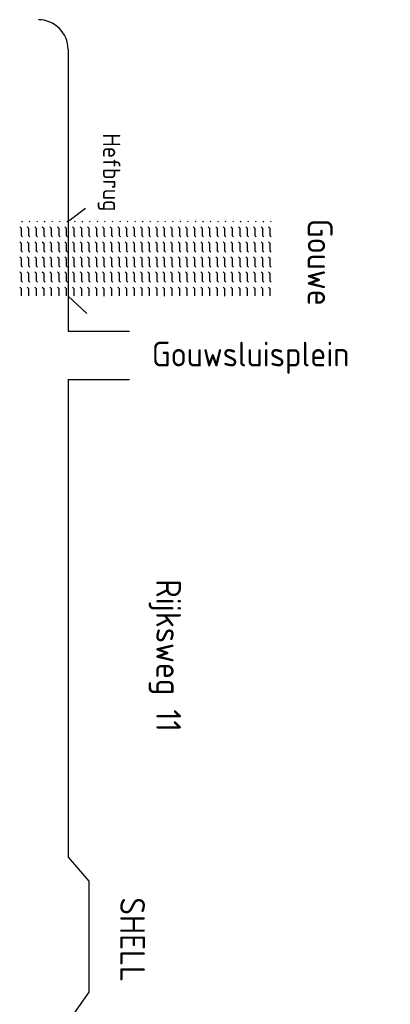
# Model space of a CAD drawing. Header units: metres. Extents: x 361 to 17837, y -7431 to 4905.
# Tile 24 of 29: x 11561 to 11799, y -368 to 265. Entities that reach past the tile are written whole.
import ezdxf

# ---------------------------------------------------------------- set-up
doc = ezdxf.new("R2010")
doc.units = ezdxf.units.M
doc.layers.add('VBL-XX-ONDERGROND', color=7, linetype='Continuous')
doc.styles.add('ISO', font='ISO.SHX')

# ---------------------------------------------------------------- blocks, each defined once
blk = doc.blocks.new('*X33')
at = {"color": 0}
for p, q in [((-832.2, 5263.8), (-824.7, 5271.3)), ((-832.2, 5187.6), (-824.7, 5195.1)), ((-775.5, 5244.3), (-762, 5257.8)), ((-775.5, 5168.1), (-762, 5181.6)), ((-762, 5257.8), (-685.8, 5257.8)), ((-762, 5181.6), (-685.8, 5181.6)), ((-685.8, 5257.8), (-672.3, 5271.3)), ((-685.8, 5181.6), (-672.3, 5195.1)), ((-623.1, 5244.3), (-609.6, 5257.8)), ((-623.1, 5168.1), (-609.6, 5181.6)), ((-609.6, 5257.8), (-533.4, 5257.8)), ((-609.6, 5181.6), (-533.4, 5181.6)), ((-533.4, 5257.8), (-519.9, 5271.3)), ((-533.4, 5181.6), (-519.9, 5195.1)), ((-470.7, 5244.3), (-457.2, 5257.8)), ((-470.7, 5168.1), (-457.2, 5181.6)), ((-457.2, 5257.8), (-381, 5257.8)), ((-457.2, 5181.6), (-381, 5181.6)), ((-381, 5257.8), (-367.5, 5271.3)), ((-381, 5181.6), (-367.5, 5195.1)), ((-318.3, 5244.3), (-304.8, 5257.8)), ((-318.3, 5168.1), (-304.8, 5181.6)), ((-304.8, 5257.8), (-228.6, 5257.8)), ((-304.8, 5181.6), (-228.6, 5181.6)), ((-228.6, 5257.8), (-215.1, 5271.3)), ((-228.6, 5181.6), (-215.1, 5195.1)), ((-165.9, 5244.3), (-152.4, 5257.8)), ((-165.9, 5168.1), (-152.4, 5181.6)), ((-152.4, 5257.8), (-76.2, 5257.8)), ((-152.4, 5181.6), (-76.2, 5181.6)), ((-76.2, 5257.8), (-76, 5258)), ((-76.2, 5181.6), (-76, 5181.8)), ((-832.2, 5111.4), (-824.7, 5118.9)), ((-775.5, 5091.9), (-762, 5105.4)), ((-762, 5105.4), (-685.8, 5105.4)), ((-685.8, 5105.4), (-672.3, 5118.9)), ((-623.1, 5091.9), (-609.6, 5105.4)), ((-609.6, 5105.4), (-533.4, 5105.4)), ((-533.4, 5105.4), (-519.9, 5118.9)), ((-470.7, 5091.9), (-457.2, 5105.4)), ((-457.2, 5105.4), (-381, 5105.4)), ((-381, 5105.4), (-367.5, 5118.9)), ((-318.3, 5091.9), (-304.8, 5105.4)), ((-304.8, 5105.4), (-228.6, 5105.4)), ((-228.6, 5105.4), (-215.1, 5118.9)), ((-165.9, 5091.9), (-152.4, 5105.4)), ((-152.4, 5105.4), (-76.2, 5105.4)), ((-76.2, 5105.4), (-76, 5105.6)), ((-832.2, 5035.2), (-824.7, 5042.7)), ((-775.5, 5015.7), (-762, 5029.2)), ((-762, 5029.2), (-685.8, 5029.2)), ((-685.8, 5029.2), (-672.3, 5042.7)), ((-623.1, 5015.7), (-609.6, 5029.2)), ((-609.6, 5029.2), (-533.4, 5029.2)), ((-533.4, 5029.2), (-519.9, 5042.7)), ((-470.7, 5015.7), (-457.2, 5029.2)), ((-457.2, 5029.2), (-381, 5029.2)), ((-381, 5029.2), (-367.5, 5042.7)), ((-318.3, 5015.7), (-304.8, 5029.2)), ((-304.8, 5029.2), (-228.6, 5029.2)), ((-228.6, 5029.2), (-215.1, 5042.7)), ((-165.9, 5015.7), (-152.4, 5029.2)), ((-152.4, 5029.2), (-76.2, 5029.2)), ((-76.2, 5029.2), (-76, 5029.4)), ((-832.2, 4959), (-824.7, 4966.5)), ((-832.2, 4882.8), (-824.7, 4890.3)), ((-775.5, 4939.5), (-762, 4953)), ((-762, 4953), (-685.8, 4953)), ((-685.8, 4953), (-672.3, 4966.5)), ((-685.8, 4876.8), (-672.3, 4890.3)), ((-623.1, 4939.5), (-609.6, 4953)), ((-609.6, 4953), (-533.4, 4953)), ((-533.4, 4953), (-519.9, 4966.5)), ((-533.4, 4876.8), (-519.9, 4890.3)), ((-470.7, 4939.5), (-457.2, 4953)), ((-457.2, 4953), (-381, 4953)), ((-381, 4953), (-367.5, 4966.5)), ((-381, 4876.8), (-367.5, 4890.3)), ((-318.3, 4939.5), (-304.8, 4953)), ((-304.8, 4953), (-228.6, 4953)), ((-228.6, 4953), (-215.1, 4966.5)), ((-228.6, 4876.8), (-215.1, 4890.3)), ((-165.9, 4939.5), (-152.4, 4953)), ((-152.4, 4953), (-76.2, 4953)), ((-76.2, 4953), (-76, 4953.2)), ((-832.2, 4806.6), (-824.7, 4814.1)), ((-775.5, 4863.3), (-762, 4876.8)), ((-775.5, 4787.1), (-762, 4800.6)), ((-762, 4876.8), (-685.8, 4876.8)), ((-762, 4800.6), (-685.8, 4800.6)), ((-685.8, 4800.6), (-672.3, 4814.1)), ((-623.1, 4863.3), (-609.6, 4876.8)), ((-623.1, 4787.1), (-609.6, 4800.6)), ((-609.6, 4876.8), (-533.4, 4876.8)), ((-609.6, 4800.6), (-533.4, 4800.6)), ((-533.4, 4800.6), (-519.9, 4814.1)), ((-470.7, 4863.3), (-457.2, 4876.8)), ((-470.7, 4787.1), (-457.2, 4800.6)), ((-457.2, 4876.8), (-381, 4876.8)), ((-457.2, 4800.6), (-381, 4800.6)), ((-381, 4800.6), (-367.5, 4814.1)), ((-318.3, 4863.3), (-304.8, 4876.8)), ((-318.3, 4787.1), (-304.8, 4800.6)), ((-304.8, 4876.8), (-228.6, 4876.8)), ((-304.8, 4800.6), (-228.6, 4800.6)), ((-228.6, 4800.6), (-215.1, 4814.1)), ((-165.9, 4863.3), (-152.4, 4876.8)), ((-165.9, 4787.1), (-152.4, 4800.6)), ((-152.4, 4876.8), (-76.2, 4876.8)), ((-152.4, 4800.6), (-76.2, 4800.6)), ((-76.2, 4876.8), (-76, 4877)), ((-76.2, 4800.6), (-76, 4800.8)), ((-832.2, 4730.4), (-824.7, 4737.9)), ((-775.5, 4710.9), (-762, 4724.4)), ((-762, 4724.4), (-685.8, 4724.4)), ((-685.8, 4724.4), (-672.3, 4737.9)), ((-623.1, 4710.9), (-609.6, 4724.4)), ((-609.6, 4724.4), (-533.4, 4724.4)), ((-533.4, 4724.4), (-519.9, 4737.9)), ((-470.7, 4710.9), (-457.2, 4724.4)), ((-457.2, 4724.4), (-381, 4724.4)), ((-381, 4724.4), (-367.5, 4737.9)), ((-318.3, 4710.9), (-304.8, 4724.4)), ((-304.8, 4724.4), (-228.6, 4724.4)), ((-228.6, 4724.4), (-215.1, 4737.9)), ((-165.9, 4710.9), (-152.4, 4724.4)), ((-152.4, 4724.4), (-76.2, 4724.4)), ((-76.2, 4724.4), (-76, 4724.6)), ((-832.2, 4654.2), (-824.7, 4661.7)), ((-832.2, 4578), (-824.7, 4585.5)), ((-775.5, 4634.7), (-762, 4648.2)), ((-762, 4648.2), (-685.8, 4648.2)), ((-685.8, 4648.2), (-672.3, 4661.7)), ((-685.8, 4572), (-672.3, 4585.5)), ((-623.1, 4634.7), (-609.6, 4648.2)), ((-609.6, 4648.2), (-533.4, 4648.2)), ((-533.4, 4648.2), (-519.9, 4661.7)), ((-533.4, 4572), (-519.9, 4585.5)), ((-470.7, 4634.7), (-457.2, 4648.2)), ((-457.2, 4648.2), (-381, 4648.2)), ((-381, 4648.2), (-367.5, 4661.7)), ((-381, 4572), (-367.5, 4585.5)), ((-318.3, 4634.7), (-304.8, 4648.2)), ((-304.8, 4648.2), (-228.6, 4648.2)), ((-228.6, 4648.2), (-215.1, 4661.7)), ((-228.6, 4572), (-215.1, 4585.5)), ((-165.9, 4634.7), (-152.4, 4648.2)), ((-152.4, 4648.2), (-76.2, 4648.2)), ((-76.2, 4648.2), (-76, 4648.4)), ((-832.2, 4501.8), (-824.7, 4509.3)), ((-775.5, 4558.5), (-762, 4572)), ((-775.5, 4482.3), (-762, 4495.8)), ((-762, 4572), (-685.8, 4572)), ((-762, 4495.8), (-685.8, 4495.8)), ((-685.8, 4495.8), (-672.3, 4509.3)), ((-623.1, 4558.5), (-609.6, 4572)), ((-623.1, 4482.3), (-609.6, 4495.8)), ((-609.6, 4572), (-533.4, 4572)), ((-609.6, 4495.8), (-533.4, 4495.8)), ((-533.4, 4495.8), (-519.9, 4509.3)), ((-470.7, 4558.5), (-457.2, 4572)), ((-470.7, 4482.3), (-457.2, 4495.8)), ((-457.2, 4572), (-381, 4572)), ((-457.2, 4495.8), (-381, 4495.8)), ((-381, 4495.8), (-367.5, 4509.3)), ((-318.3, 4558.5), (-304.8, 4572)), ((-318.3, 4482.3), (-304.8, 4495.8)), ((-304.8, 4572), (-228.6, 4572)), ((-304.8, 4495.8), (-228.6, 4495.8)), ((-228.6, 4495.8), (-215.1, 4509.3)), ((-165.9, 4558.5), (-152.4, 4572)), ((-165.9, 4482.3), (-152.4, 4495.8)), ((-152.4, 4572), (-76.2, 4572)), ((-152.4, 4495.8), (-76.2, 4495.8)), ((-76.2, 4572), (-76, 4572.2)), ((-76.2, 4495.8), (-76, 4496)), ((-832.2, 4425.6), (-824.7, 4433.1)), ((-775.5, 4406.1), (-762, 4419.6)), ((-762, 4419.6), (-685.8, 4419.6)), ((-685.8, 4419.6), (-672.3, 4433.1)), ((-623.1, 4406.1), (-609.6, 4419.6)), ((-609.6, 4419.6), (-533.4, 4419.6)), ((-533.4, 4419.6), (-519.9, 4433.1)), ((-470.7, 4406.1), (-457.2, 4419.6)), ((-457.2, 4419.6), (-381, 4419.6)), ((-381, 4419.6), (-367.5, 4433.1)), ((-318.3, 4406.1), (-304.8, 4419.6)), ((-304.8, 4419.6), (-228.6, 4419.6)), ((-228.6, 4419.6), (-215.1, 4433.1)), ((-165.9, 4406.1), (-152.4, 4419.6)), ((-152.4, 4419.6), (-76.2, 4419.6)), ((-76.2, 4419.6), (-76, 4419.8)), ((-832.2, 4349.4), (-824.7, 4356.9)), ((-775.5, 4329.9), (-762, 4343.4)), ((-762, 4343.4), (-685.8, 4343.4)), ((-685.8, 4343.4), (-672.3, 4356.9)), ((-623.1, 4329.9), (-609.6, 4343.4)), ((-609.6, 4343.4), (-533.4, 4343.4)), ((-533.4, 4343.4), (-519.9, 4356.9)), ((-470.7, 4329.9), (-457.2, 4343.4)), ((-457.2, 4343.4), (-381, 4343.4)), ((-381, 4343.4), (-367.5, 4356.9)), ((-318.3, 4329.9), (-304.8, 4343.4)), ((-304.8, 4343.4), (-228.6, 4343.4)), ((-228.6, 4343.4), (-215.1, 4356.9)), ((-165.9, 4329.9), (-152.4, 4343.4)), ((-152.4, 4343.4), (-76.2, 4343.4)), ((-76.2, 4343.4), (-76, 4343.6)), ((-832.2, 4273.2), (-824.7, 4280.7)), ((-832.2, 4197), (-824.7, 4204.5)), ((-775.5, 4253.7), (-762, 4267.2)), ((-775.5, 4177.5), (-762, 4191)), ((-762, 4267.2), (-685.8, 4267.2)), ((-762, 4191), (-685.8, 4191)), ((-685.8, 4267.2), (-672.3, 4280.7)), ((-685.8, 4191), (-672.3, 4204.5)), ((-623.1, 4253.7), (-609.6, 4267.2)), ((-623.1, 4177.5), (-609.6, 4191)), ((-609.6, 4267.2), (-533.4, 4267.2)), ((-609.6, 4191), (-533.4, 4191)), ((-533.4, 4267.2), (-519.9, 4280.7)), ((-533.4, 4191), (-519.9, 4204.5)), ((-470.7, 4253.7), (-457.2, 4267.2)), ((-470.7, 4177.5), (-457.2, 4191)), ((-457.2, 4267.2), (-381, 4267.2)), ((-457.2, 4191), (-381, 4191)), ((-381, 4267.2), (-367.5, 4280.7)), ((-381, 4191), (-367.5, 4204.5)), ((-318.3, 4253.7), (-304.8, 4267.2)), ((-318.3, 4177.5), (-304.8, 4191)), ((-304.8, 4267.2), (-228.6, 4267.2)), ((-304.8, 4191), (-228.6, 4191)), ((-228.6, 4267.2), (-215.1, 4280.7)), ((-228.6, 4191), (-215.1, 4204.5)), ((-165.9, 4253.7), (-152.4, 4267.2)), ((-165.9, 4177.5), (-152.4, 4191)), ((-152.4, 4267.2), (-76.2, 4267.2)), ((-152.4, 4191), (-76.2, 4191)), ((-76.2, 4267.2), (-76, 4267.4)), ((-76.2, 4191), (-76, 4191.2)), ((-832.2, 4120.8), (-824.7, 4128.3)), ((-775.5, 4101.3), (-762, 4114.8)), ((-762, 4114.8), (-685.8, 4114.8)), ((-685.8, 4114.8), (-672.3, 4128.3)), ((-623.1, 4101.3), (-609.6, 4114.8)), ((-609.6, 4114.8), (-533.4, 4114.8)), ((-533.4, 4114.8), (-519.9, 4128.3)), ((-470.7, 4101.3), (-457.2, 4114.8)), ((-457.2, 4114.8), (-381, 4114.8)), ((-381, 4114.8), (-367.5, 4128.3)), ((-318.3, 4101.3), (-304.8, 4114.8)), ((-304.8, 4114.8), (-228.6, 4114.8)), ((-228.6, 4114.8), (-215.1, 4128.3)), ((-165.9, 4101.3), (-152.4, 4114.8)), ((-152.4, 4114.8), (-76.2, 4114.8)), ((-76.2, 4114.8), (-76, 4115)), ((-832.2, 4044.6), (-824.7, 4052.1)), ((-775.5, 4025.1), (-762, 4038.6)), ((-762, 4038.6), (-685.8, 4038.6)), ((-685.8, 4038.6), (-672.3, 4052.1)), ((-623.1, 4025.1), (-609.6, 4038.6)), ((-609.6, 4038.6), (-533.4, 4038.6)), ((-533.4, 4038.6), (-519.9, 4052.1)), ((-470.7, 4025.1), (-457.2, 4038.6)), ((-457.2, 4038.6), (-381, 4038.6)), ((-381, 4038.6), (-367.5, 4052.1)), ((-318.3, 4025.1), (-304.8, 4038.6)), ((-304.8, 4038.6), (-228.6, 4038.6)), ((-228.6, 4038.6), (-215.1, 4052.1)), ((-165.9, 4025.1), (-152.4, 4038.6)), ((-152.4, 4038.6), (-76.2, 4038.6)), ((-76.2, 4038.6), (-76, 4038.8)), ((-832.2, 3968.4), (-824.7, 3975.9)), ((-832.2, 3892.2), (-824.7, 3899.7)), ((-775.5, 3948.9), (-762, 3962.4)), ((-775.5, 3872.7), (-762, 3886.2)), ((-762, 3962.4), (-685.8, 3962.4)), ((-762, 3886.2), (-685.8, 3886.2)), ((-685.8, 3962.4), (-672.3, 3975.9)), ((-685.8, 3886.2), (-672.3, 3899.7)), ((-623.1, 3948.9), (-609.6, 3962.4)), ((-623.1, 3872.7), (-609.6, 3886.2)), ((-609.6, 3962.4), (-533.4, 3962.4)), ((-609.6, 3886.2), (-533.4, 3886.2)), ((-533.4, 3962.4), (-519.9, 3975.9)), ((-533.4, 3886.2), (-519.9, 3899.7)), ((-470.7, 3948.9), (-457.2, 3962.4)), ((-470.7, 3872.7), (-457.2, 3886.2)), ((-457.2, 3962.4), (-381, 3962.4)), ((-457.2, 3886.2), (-381, 3886.2)), ((-381, 3962.4), (-367.5, 3975.9)), ((-381, 3886.2), (-367.5, 3899.7)), ((-318.3, 3948.9), (-304.8, 3962.4)), ((-318.3, 3872.7), (-304.8, 3886.2)), ((-304.8, 3962.4), (-228.6, 3962.4)), ((-304.8, 3886.2), (-228.6, 3886.2)), ((-228.6, 3962.4), (-215.1, 3975.9)), ((-228.6, 3886.2), (-215.1, 3899.7)), ((-165.9, 3948.9), (-152.4, 3962.4)), ((-165.9, 3872.7), (-152.4, 3886.2)), ((-152.4, 3962.4), (-76.2, 3962.4)), ((-152.4, 3886.2), (-76.2, 3886.2)), ((-76.2, 3962.4), (-76, 3962.6)), ((-76.2, 3886.2), (-76, 3886.4)), ((-832.2, 3816), (-824.7, 3823.5)), ((-775.5, 3796.5), (-762, 3810)), ((-762, 3810), (-685.8, 3810)), ((-685.8, 3810), (-672.3, 3823.5)), ((-623.1, 3796.5), (-609.6, 3810)), ((-609.6, 3810), (-533.4, 3810)), ((-533.4, 3810), (-519.9, 3823.5)), ((-470.7, 3796.5), (-457.2, 3810)), ((-457.2, 3810), (-381, 3810)), ((-381, 3810), (-367.5, 3823.5)), ((-318.3, 3796.5), (-304.8, 3810)), ((-304.8, 3810), (-228.6, 3810)), ((-228.6, 3810), (-215.1, 3823.5)), ((-165.9, 3796.5), (-152.4, 3810)), ((-152.4, 3810), (-76.2, 3810)), ((-76.2, 3810), (-76, 3810.2)), ((-832.2, 3739.8), (-824.7, 3747.3)), ((-775.5, 3720.3), (-762, 3733.8)), ((-762, 3733.8), (-685.8, 3733.8)), ((-685.8, 3733.8), (-672.3, 3747.3)), ((-623.1, 3720.3), (-609.6, 3733.8)), ((-609.6, 3733.8), (-533.4, 3733.8)), ((-533.4, 3733.8), (-519.9, 3747.3)), ((-470.7, 3720.3), (-457.2, 3733.8)), ((-457.2, 3733.8), (-381, 3733.8)), ((-381, 3733.8), (-367.5, 3747.3)), ((-318.3, 3720.3), (-304.8, 3733.8)), ((-304.8, 3733.8), (-228.6, 3733.8)), ((-228.6, 3733.8), (-215.1, 3747.3)), ((-165.9, 3720.3), (-152.4, 3733.8)), ((-152.4, 3733.8), (-76.2, 3733.8)), ((-76.2, 3733.8), (-76, 3734)), ((-832.2, 3663.6), (-824.7, 3671.1)), ((-832.2, 3587.4), (-824.7, 3594.9)), ((-775.5, 3644.1), (-762, 3657.6)), ((-762, 3657.6), (-685.8, 3657.6)), ((-685.8, 3657.6), (-672.3, 3671.1)), ((-685.8, 3581.4), (-672.3, 3594.9)), ((-623.1, 3644.1), (-609.6, 3657.6)), ((-609.6, 3657.6), (-533.4, 3657.6)), ((-533.4, 3657.6), (-519.9, 3671.1)), ((-533.4, 3581.4), (-519.9, 3594.9)), ((-470.7, 3644.1), (-457.2, 3657.6)), ((-457.2, 3657.6), (-381, 3657.6)), ((-381, 3657.6), (-367.5, 3671.1)), ((-381, 3581.4), (-367.5, 3594.9)), ((-318.3, 3644.1), (-304.8, 3657.6)), ((-304.8, 3657.6), (-228.6, 3657.6)), ((-228.6, 3657.6), (-215.1, 3671.1)), ((-228.6, 3581.4), (-215.1, 3594.9)), ((-165.9, 3644.1), (-152.4, 3657.6)), ((-152.4, 3657.6), (-76.2, 3657.6)), ((-76.2, 3657.6), (-76, 3657.8)), ((-832.2, 3511.2), (-824.7, 3518.7)), ((-775.5, 3567.9), (-762, 3581.4)), ((-775.5, 3491.7), (-762, 3505.2)), ((-762, 3581.4), (-685.8, 3581.4)), ((-762, 3505.2), (-685.8, 3505.2)), ((-685.8, 3505.2), (-672.3, 3518.7)), ((-623.1, 3567.9), (-609.6, 3581.4)), ((-623.1, 3491.7), (-609.6, 3505.2)), ((-609.6, 3581.4), (-533.4, 3581.4)), ((-609.6, 3505.2), (-533.4, 3505.2)), ((-533.4, 3505.2), (-519.9, 3518.7)), ((-470.7, 3567.9), (-457.2, 3581.4)), ((-470.7, 3491.7), (-457.2, 3505.2)), ((-457.2, 3581.4), (-381, 3581.4)), ((-457.2, 3505.2), (-381, 3505.2)), ((-381, 3505.2), (-367.5, 3518.7)), ((-318.3, 3567.9), (-304.8, 3581.4)), ((-318.3, 3491.7), (-304.8, 3505.2)), ((-304.8, 3581.4), (-228.6, 3581.4)), ((-304.8, 3505.2), (-228.6, 3505.2)), ((-228.6, 3505.2), (-215.1, 3518.7)), ((-165.9, 3567.9), (-152.4, 3581.4)), ((-165.9, 3491.7), (-152.4, 3505.2)), ((-152.4, 3581.4), (-76.2, 3581.4)), ((-152.4, 3505.2), (-76.2, 3505.2)), ((-76.2, 3581.4), (-76, 3581.6)), ((-76.2, 3505.2), (-76, 3505.4)), ((-832.2, 3435), (-824.7, 3442.5)), ((-775.5, 3415.5), (-762, 3429)), ((-762, 3429), (-685.8, 3429)), ((-685.8, 3429), (-672.3, 3442.5)), ((-623.1, 3415.5), (-609.6, 3429)), ((-609.6, 3429), (-533.4, 3429)), ((-533.4, 3429), (-519.9, 3442.5)), ((-470.7, 3415.5), (-457.2, 3429)), ((-457.2, 3429), (-381, 3429)), ((-381, 3429), (-367.5, 3442.5)), ((-318.3, 3415.5), (-304.8, 3429)), ((-304.8, 3429), (-228.6, 3429)), ((-228.6, 3429), (-215.1, 3442.5)), ((-165.9, 3415.5), (-152.4, 3429)), ((-152.4, 3429), (-76.2, 3429)), ((-76.2, 3429), (-76, 3429.2)), ((-832.2, 3358.8), (-824.7, 3366.3)), ((-832.2, 3282.6), (-824.7, 3290.1)), ((-775.5, 3339.3), (-762, 3352.8)), ((-762, 3352.8), (-685.8, 3352.8)), ((-685.8, 3352.8), (-672.3, 3366.3)), ((-685.8, 3276.6), (-672.3, 3290.1)), ((-623.1, 3339.3), (-609.6, 3352.8)), ((-609.6, 3352.8), (-533.4, 3352.8)), ((-533.4, 3352.8), (-519.9, 3366.3)), ((-533.4, 3276.6), (-519.9, 3290.1)), ((-470.7, 3339.3), (-457.2, 3352.8)), ((-457.2, 3352.8), (-381, 3352.8)), ((-381, 3352.8), (-367.5, 3366.3)), ((-381, 3276.6), (-367.5, 3290.1)), ((-318.3, 3339.3), (-304.8, 3352.8)), ((-304.8, 3352.8), (-228.6, 3352.8)), ((-228.6, 3352.8), (-215.1, 3366.3)), ((-228.6, 3276.6), (-215.1, 3290.1)), ((-165.9, 3339.3), (-152.4, 3352.8)), ((-152.4, 3352.8), (-76.2, 3352.8)), ((-76.2, 3352.8), (-76, 3353)), ((-832.2, 3206.4), (-824.7, 3213.9)), ((-775.5, 3263.1), (-762, 3276.6)), ((-775.5, 3186.9), (-762, 3200.4)), ((-762, 3276.6), (-685.8, 3276.6)), ((-762, 3200.4), (-685.8, 3200.4)), ((-685.8, 3200.4), (-672.3, 3213.9)), ((-623.1, 3263.1), (-609.6, 3276.6)), ((-623.1, 3186.9), (-609.6, 3200.4)), ((-609.6, 3276.6), (-533.4, 3276.6)), ((-609.6, 3200.4), (-533.4, 3200.4)), ((-533.4, 3200.4), (-519.9, 3213.9)), ((-470.7, 3263.1), (-457.2, 3276.6)), ((-470.7, 3186.9), (-457.2, 3200.4)), ((-457.2, 3276.6), (-381, 3276.6)), ((-457.2, 3200.4), (-381, 3200.4)), ((-381, 3200.4), (-367.5, 3213.9)), ((-318.3, 3263.1), (-304.8, 3276.6)), ((-318.3, 3186.9), (-304.8, 3200.4)), ((-304.8, 3276.6), (-228.6, 3276.6)), ((-304.8, 3200.4), (-228.6, 3200.4)), ((-228.6, 3200.4), (-215.1, 3213.9)), ((-165.9, 3263.1), (-152.4, 3276.6)), ((-165.9, 3186.9), (-152.4, 3200.4)), ((-152.4, 3276.6), (-76.2, 3276.6)), ((-152.4, 3200.4), (-76.2, 3200.4)), ((-76.2, 3276.6), (-76, 3276.8)), ((-76.2, 3200.4), (-76, 3200.6)), ((-832.2, 3130.2), (-824.7, 3137.7)), ((-775.5, 3110.7), (-762, 3124.2)), ((-762, 3124.2), (-685.8, 3124.2)), ((-685.8, 3124.2), (-672.3, 3137.7)), ((-623.1, 3110.7), (-609.6, 3124.2)), ((-609.6, 3124.2), (-533.4, 3124.2)), ((-533.4, 3124.2), (-519.9, 3137.7)), ((-470.7, 3110.7), (-457.2, 3124.2)), ((-457.2, 3124.2), (-381, 3124.2)), ((-381, 3124.2), (-367.5, 3137.7)), ((-318.3, 3110.7), (-304.8, 3124.2)), ((-304.8, 3124.2), (-228.6, 3124.2)), ((-228.6, 3124.2), (-215.1, 3137.7)), ((-165.9, 3110.7), (-152.4, 3124.2)), ((-152.4, 3124.2), (-76.2, 3124.2)), ((-76.2, 3124.2), (-76, 3124.4)), ((-832.2, 3054), (-824.7, 3061.5)), ((-775.5, 3034.5), (-762, 3048)), ((-762, 3048), (-685.8, 3048)), ((-685.8, 3048), (-672.3, 3061.5)), ((-623.1, 3034.5), (-609.6, 3048)), ((-609.6, 3048), (-533.4, 3048)), ((-533.4, 3048), (-519.9, 3061.5)), ((-470.7, 3034.5), (-457.2, 3048)), ((-457.2, 3048), (-381, 3048)), ((-381, 3048), (-367.5, 3061.5)), ((-318.3, 3034.5), (-304.8, 3048)), ((-304.8, 3048), (-228.6, 3048)), ((-228.6, 3048), (-215.1, 3061.5)), ((-165.9, 3034.5), (-152.4, 3048)), ((-152.4, 3048), (-76.2, 3048)), ((-76.2, 3048), (-76, 3048.2)), ((-832.2, 2977.8), (-824.7, 2985.3)), ((-832.2, 2901.6), (-824.7, 2909.1)), ((-775.5, 2958.3), (-762, 2971.8)), ((-775.5, 2882.1), (-762, 2895.6)), ((-762, 2971.8), (-685.8, 2971.8)), ((-762, 2895.6), (-685.8, 2895.6)), ((-685.8, 2971.8), (-672.3, 2985.3)), ((-685.8, 2895.6), (-672.3, 2909.1)), ((-623.1, 2958.3), (-609.6, 2971.8)), ((-623.1, 2882.1), (-609.6, 2895.6)), ((-609.6, 2971.8), (-533.4, 2971.8)), ((-609.6, 2895.6), (-533.4, 2895.6)), ((-533.4, 2971.8), (-519.9, 2985.3)), ((-533.4, 2895.6), (-519.9, 2909.1)), ((-470.7, 2958.3), (-457.2, 2971.8)), ((-470.7, 2882.1), (-457.2, 2895.6)), ((-457.2, 2971.8), (-381, 2971.8)), ((-457.2, 2895.6), (-381, 2895.6)), ((-381, 2971.8), (-367.5, 2985.3)), ((-381, 2895.6), (-367.5, 2909.1)), ((-318.3, 2958.3), (-304.8, 2971.8)), ((-318.3, 2882.1), (-304.8, 2895.6)), ((-304.8, 2971.8), (-228.6, 2971.8)), ((-304.8, 2895.6), (-228.6, 2895.6)), ((-228.6, 2971.8), (-215.1, 2985.3)), ((-228.6, 2895.6), (-215.1, 2909.1)), ((-165.9, 2958.3), (-152.4, 2971.8)), ((-165.9, 2882.1), (-152.4, 2895.6)), ((-152.4, 2971.8), (-76.2, 2971.8)), ((-152.4, 2895.6), (-76.2, 2895.6)), ((-76.2, 2971.8), (-76, 2972)), ((-76.2, 2895.6), (-76, 2895.8)), ((-832.2, 2825.4), (-824.7, 2832.9)), ((-775.5, 2805.9), (-762, 2819.4)), ((-762, 2819.4), (-685.8, 2819.4)), ((-685.8, 2819.4), (-672.3, 2832.9)), ((-623.1, 2805.9), (-609.6, 2819.4)), ((-609.6, 2819.4), (-533.4, 2819.4)), ((-533.4, 2819.4), (-519.9, 2832.9)), ((-470.7, 2805.9), (-457.2, 2819.4)), ((-457.2, 2819.4), (-381, 2819.4)), ((-381, 2819.4), (-367.5, 2832.9)), ((-318.3, 2805.9), (-304.8, 2819.4)), ((-304.8, 2819.4), (-228.6, 2819.4)), ((-228.6, 2819.4), (-215.1, 2832.9)), ((-165.9, 2805.9), (-152.4, 2819.4)), ((-152.4, 2819.4), (-76.2, 2819.4)), ((-76.2, 2819.4), (-76, 2819.6)), ((-832.2, 2749.2), (-824.7, 2756.7)), ((-775.5, 2729.7), (-762, 2743.2)), ((-762, 2743.2), (-685.8, 2743.2)), ((-685.8, 2743.2), (-672.3, 2756.7)), ((-623.1, 2729.7), (-609.6, 2743.2)), ((-609.6, 2743.2), (-533.4, 2743.2)), ((-533.4, 2743.2), (-519.9, 2756.7)), ((-470.7, 2729.7), (-457.2, 2743.2)), ((-457.2, 2743.2), (-381, 2743.2)), ((-381, 2743.2), (-367.5, 2756.7)), ((-318.3, 2729.7), (-304.8, 2743.2)), ((-304.8, 2743.2), (-228.6, 2743.2)), ((-228.6, 2743.2), (-215.1, 2756.7)), ((-165.9, 2729.7), (-152.4, 2743.2)), ((-152.4, 2743.2), (-76.2, 2743.2)), ((-76.2, 2743.2), (-76, 2743.4))]:
    blk.add_line(p, q, dxfattribs=at)

msp = doc.modelspace()

# ---------------------------------------------------------------- linework, layer by layer
at = {"layer": 'VBL-XX-ONDERGROND', "color": 7}
for p, q in [((11592.526, 245.899, 181985616.911), (11592.526, 195.745, 181985616.911)), ((11592.526, 195.745, 181985616.911), (11592.526, 64.765, 181985616.911)), ((11593.299, 135.92, 181985616.911), (11603.656, 143.748, 181985616.911)), ((11592.526, 87.321, 181985616.911), (11604.583, 76.159, 181985616.911)), ((11592.526, 64.765, 181985616.911), (11632.099, 64.765, 181985616.911)), ((11592.526, 33.751, 181985616.911), (11632.099, 33.751, 181985616.911)), ((11592.526, 33.751, 181985616.911), (11592.526, -273.403, 181985616.911)), ((11592.526, -273.403, 181985616.911), (11605.888, -288.85, 181985616.911)), ((11605.888, -288.85, 181985616.911), (11605.888, -360.162, 181985616.911)), ((11605.888, -360.162, 181985616.911), (11592.526, -379.003, 181985616.911))]:
    msp.add_line(p, q, dxfattribs=at)
msp.add_arc((11573.46, 245.899, 181985616.911), 19.066, 0, 90, dxfattribs=at)

# ---------------------------------------------------------------- block references
at = {"layer": 'VBL-XX-ONDERGROND', "color": 7, "xscale": 0.06355286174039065, "yscale": 0.06355286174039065, "zscale": 0.06355282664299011, "rotation": 270}
msp.add_blockref('*X33', (11388.014, 82.568, 181985616.911), dxfattribs=at)

# ---------------------------------------------------------------- texts
at = {"layer": 'VBL-XX-ONDERGROND', "color": 7, "style": 'ISO'}
for s, height, p in [('Hefbrug', 11.1217, (11615.003, 191.893, 181985616.911)), ('Gouwe', 15.8882, (11746.451, 136.908, 181985616.911)), ('Rijksweg 11', 15.88821, (11649.168, -94.819, 181985616.911)), ('SHELL', 15.8882, (11626.018, -299.288, 181985616.911))]:
    msp.add_text(s, height=height, rotation=270, dxfattribs=at).set_placement(p)
msp.add_text('Gouwsluisplein', height=15.88821, dxfattribs=at).set_placement((11646.336, 42.056, 181985616.911))

doc.saveas('drawing.dxf')
